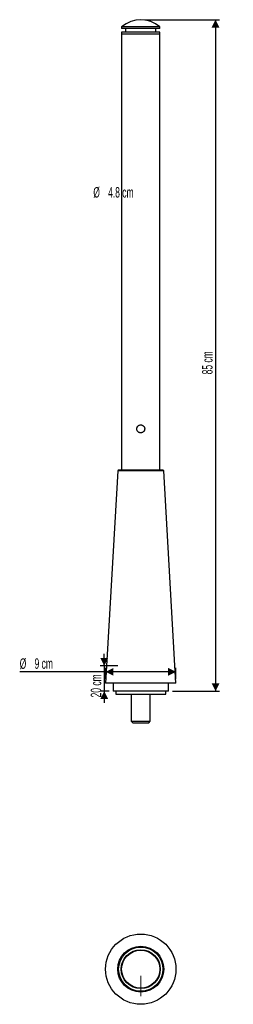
# Model space of a CAD drawing. Header units: millimetres. Extents: x 72 to 126, y 29 to 278.
import ezdxf

# ---------------------------------------------------------------- set-up
doc = ezdxf.new("R2010")
doc.units = ezdxf.units.MM
doc.linetypes.add('CENTERX2', pattern=[20.32, 12.7, -2.54, 2.54, -2.54])
doc.layers.add('FORMAT', color=7, linetype='Continuous')
doc.styles.add('SLDTEXTSTYLE0', font='TXT', dxfattribs={"width": 0.605})
doc.dimstyles.new('SLDDIMSTYLE0', dxfattribs={"dimtxt": 2.568319, "dimasz": 2, "dimexe": 0, "dimexo": 0.0625, "dimgap": 0.64208, "dimtad": 1, "dimlfac": 5, "dimrnd": 1e-09, "dimzin": 12, "dimdsep": 46, "dimtxsty": 'SLDTEXTSTYLE0', "dimsah": 1, "dimcen": 0.09, "dimadec": 0, "dimazin": 3, "dimtfac": 1, "dimtofl": 0, "dimtmove": 0, "dimatfit": 3, "dimfxl": 0, "dimfrac": 2, "dimtolj": 1, "dimtzin": 12, "dimarcsym": 0})
doc.dimstyles.new('SLDDIMSTYLE1', dxfattribs={"dimtxt": 2.568319, "dimasz": 2, "dimexe": 0, "dimexo": 0.0625, "dimgap": 0.64208, "dimtad": 1, "dimlfac": 5, "dimrnd": 1e-09, "dimzin": 12, "dimdsep": 46, "dimtxsty": 'SLDTEXTSTYLE0', "dimsah": 1, "dimcen": 0.09, "dimadec": 0, "dimazin": 3, "dimtfac": 1, "dimtmove": 0, "dimatfit": 0, "dimfxl": 0, "dimfrac": 2, "dimtolj": 1, "dimtzin": 12, "dimarcsym": 0})
doc.dimstyles.new('SLDDIMSTYLE2', dxfattribs={"dimtxt": 2.568319, "dimasz": 2, "dimexe": 0, "dimexo": 0.0625, "dimgap": 0.64208, "dimtad": 1, "dimlfac": 5, "dimrnd": 1e-09, "dimzin": 12, "dimdsep": 46, "dimtxsty": 'SLDTEXTSTYLE0', "dimblk1": 'NONE', "dimblk2": 'NONE', "dimsah": 1, "dimcen": 0.09, "dimadec": 0, "dimazin": 3, "dimtfac": 1, "dimtmove": 0, "dimatfit": 0, "dimldrblk": 'NONE', "dimfxl": 0, "dimfrac": 2, "dimtolj": 1, "dimtzin": 12, "dimarcsym": 0})

# ---------------------------------------------------------------- blocks, each defined once
blk = doc.blocks.new('_D')
at = {"layer": 'FORMAT'}
for p, q in [((103.3, 277.85), (122.2, 277.85)), ((121.21, 277.85), (121.21, 107.85)), ((110.3, 107.85), (122.2, 107.85))]:
    blk.add_line(p, q, dxfattribs=at)
for points in [[(121.21, 277.85), (120.21, 275.85), (122.21, 275.85)], [(121.21, 107.85), (122.21, 109.85), (120.21, 109.85)]]:
    blk.add_solid(points, dxfattribs=at)
at = {"layer": 'FORMAT', "insert": (117.8, 188.05), "char_height": 2.646, "attachment_point": 1, "rotation": 90, "style": 'SLDTEXTSTYLE0'}
blk.add_mtext('85 cm', dxfattribs=at)
blk = doc.blocks.new('_D_1')
at = {"layer": 'FORMAT'}
for p, q in [((93.07, 114.25), (93.07, 117.25)), ((96.49, 114.25), (92.08, 114.25)), ((93.07, 114.25), (93.07, 107.85)), ((94.32, 107.85), (92.08, 107.85)), ((93.07, 107.85), (93.07, 104.85))]:
    blk.add_line(p, q, dxfattribs=at)
for points in [[(93.07, 114.25), (94.07, 116.25), (92.07, 116.25)], [(93.07, 107.85), (92.07, 105.85), (94.07, 105.85)]]:
    blk.add_solid(points, dxfattribs=at)
at = {"layer": 'FORMAT', "insert": (89.66, 106.25), "char_height": 2.646, "attachment_point": 1, "rotation": 90, "style": 'SLDTEXTSTYLE0'}
blk.add_mtext('20 cm', dxfattribs=at)
blk = doc.blocks.new('_D_2')
at = {"layer": 'FORMAT'}
for p, q in [((93.41, 112.72), (71.71, 112.72)), ((93.41, 110.84), (93.41, 113.72)), ((111.21, 112.72), (93.41, 112.72)), ((111.21, 110.84), (111.21, 113.72))]:
    blk.add_line(p, q, dxfattribs=at)
for points in [[(93.41, 112.72), (95.41, 111.72), (95.41, 113.72)], [(111.21, 112.72), (109.21, 113.72), (109.21, 111.72)]]:
    blk.add_solid(points, dxfattribs=at)
at = {"layer": 'FORMAT', "char_height": 2.646, "attachment_point": 1, "style": 'SLDTEXTSTYLE0'}
for s, insert in [('%%c', (71.71, 116.14)), ('9 cm', (75.46, 116.14))]:
    blk.add_mtext(s, dxfattribs=dict(at, insert=insert))
blk = doc.blocks.new('_D_3')
at = {"layer": 'FORMAT', "char_height": 2.646, "attachment_point": 1, "style": 'SLDTEXTSTYLE0'}
for s, insert in [('%%c', (90.31, 235.46)), ('4.8 cm', (94.06, 235.46))]:
    blk.add_mtext(s, dxfattribs=dict(at, insert=insert))
blk = doc.blocks.new('_None')

msp = doc.modelspace()

# ---------------------------------------------------------------- linework, layer by layer
at = {"color": 7, "linetype": 'Continuous', "lineweight": 25}
for p, q in [((97.4763, 276.0489), (97.4763, 275.6489)), ((107.1363, 276.0489), (97.4763, 276.0489)), ((107.1363, 275.6489), (97.4763, 275.6489)), ((97.4763, 274.6489), (97.4763, 274.2489)), ((107.1363, 274.6489), (97.4763, 274.6489)), ((97.4763, 274.2489), (97.4763, 163.8489)), ((97.4763, 274.2489), (107.1363, 274.2489)), ((98.4763, 275.6489), (98.4763, 274.6489)), ((106.1363, 274.6489), (106.1363, 275.6489)), ((107.1363, 275.6489), (107.1363, 276.0489)), ((107.1363, 274.2489), (107.1363, 274.6489)), ((107.1363, 163.8489), (107.1363, 274.2489)), ((96.4942, 163.6367), (93.4063, 109.8489)), ((96.7063, 163.8489), (96.4942, 163.6367)), ((108.1185, 163.6367), (96.4942, 163.6367)), ((96.7063, 163.8489), (107.9063, 163.8489)), ((108.1185, 163.6367), (107.9063, 163.8489)), ((111.2063, 109.8489), (108.1185, 163.6367)), ((111.2063, 109.8489), (93.4063, 109.8489)), ((95.3063, 109.8489), (95.3063, 107.8489)), ((109.3063, 107.8489), (109.3063, 109.8489)), ((109.3063, 107.8489), (95.3063, 107.8489)), ((96.0063, 107.8489), (96.0063, 107.0489)), ((108.6063, 107.0489), (108.6063, 107.8489)), ((96.0063, 107.0489), (108.6063, 107.0489)), ((99.9063, 107.0489), (99.9063, 100.217)), ((104.7063, 100.217), (104.7063, 107.0489)), ((99.9063, 100.217), (100.2744, 99.8489)), ((99.9063, 100.217), (104.7063, 100.217)), ((100.2744, 99.8489), (104.3382, 99.8489)), ((104.3382, 99.8489), (104.7063, 100.217)), ((101.3063, 32.7179), (101.3063, 32.7172)), ((103.3063, 32.7153), (103.3063, 32.7179))]:
    msp.add_line(p, q, dxfattribs=at)
for radius in [8.9, 5.8122, 5.6, 4.93, 4.83]:
    msp.add_circle((102.3063, 37.4432), radius, dxfattribs=at)
msp.add_arc((102.3063, 270.4686), 7.3803, 49.122088, 130.877912, dxfattribs=at)
msp.add_open_spline([(102.3063, 173.2489), (102.3726, 173.2489), (102.4377, 173.2554), (102.5658, 173.2809), (102.6294, 173.3002), (102.7504, 173.3505), (102.8077, 173.3812), (102.9163, 173.4538), (102.9676, 173.4959), (103.0595, 173.5879), (103.1009, 173.6381), (103.174, 173.7473), (103.2049, 173.8053), (103.2548, 173.9255), (103.2741, 173.9887), (103.2999, 174.1179), (103.3063, 174.1829), (103.3064, 174.3137), (103.2998, 174.3802), (103.2742, 174.5085), (103.2553, 174.571), (103.2176, 174.6619), (103.2034, 174.6919), (103.1725, 174.7496), (103.1558, 174.7776), (103.1016, 174.8587), (103.06, 174.9094), (102.9671, 175.0023), (102.9169, 175.0435), (102.8087, 175.116), (102.7502, 175.1474), (102.6293, 175.1975), (102.567, 175.2165), (102.4385, 175.2423), (102.3721, 175.2488), (102.2414, 175.2489), (102.1763, 175.2426), (102.0467, 175.2168), (101.9839, 175.1977), (101.8936, 175.1603), (101.864, 175.1463), (101.8062, 175.1155), (101.7778, 175.0984), (101.6962, 175.0439), (101.646, 175.0026), (101.5537, 174.9105), (101.5115, 174.8592), (101.4391, 174.751), (101.4083, 174.6937), (101.3578, 174.5724), (101.3386, 174.5091), (101.313, 174.3812), (101.3064, 174.3156), (101.3063, 174.1835), (101.3127, 174.1185), (101.3381, 173.9903), (101.3575, 173.9265), (101.4075, 173.8057), (101.4382, 173.7483), (101.4927, 173.6666), (101.5124, 173.64), (101.5539, 173.5894), (101.5757, 173.5653), (101.6446, 173.4963), (101.695, 173.4548), (101.8044, 173.3814), (101.8619, 173.3507), (101.9822, 173.3006), (102.0456, 173.2812), (102.1747, 173.2554), (102.2401, 173.2489), (102.3063, 173.2489)], degree=3, knots=[0, 0, 0, 0, 0.03125, 0.03125, 0.0625, 0.0625, 0.09375, 0.09375, 0.125, 0.125, 0.15625, 0.15625, 0.1875, 0.1875, 0.21875, 0.21875, 0.25, 0.25, 0.28125, 0.28125, 0.3125, 0.3125, 0.328125, 0.328125, 0.34375, 0.34375, 0.375, 0.375, 0.40625, 0.40625, 0.4375, 0.4375, 0.46875, 0.46875, 0.5, 0.5, 0.53125, 0.53125, 0.5625, 0.5625, 0.578125, 0.578125, 0.59375, 0.59375, 0.625, 0.625, 0.65625, 0.65625, 0.6875, 0.6875, 0.71875, 0.71875, 0.75, 0.75, 0.78125, 0.78125, 0.8125, 0.8125, 0.84375, 0.84375, 0.859375, 0.859375, 0.875, 0.875, 0.90625, 0.90625, 0.9375, 0.9375, 0.96875, 0.96875, 1, 1, 1, 1], dxfattribs=at)
at = {"layer": 'FORMAT', "linetype": 'CENTERX2', "lineweight": 18}
msp.add_line((102.3063, 30.6132), (102.3063, 35.7461), dxfattribs=at)

# ---------------------------------------------------------------- dimensions: what is measured, and where the dimension line sits
at = {"layer": 'FORMAT'}
for base, p1, p2, dimstyle, picture, middle in [((121.2063, 107.8489), (102.3063, 277.8489), (109.3063, 107.8489), 'SLDDIMSTYLE0', '_D', (121.2063, 192.8489)), ((93.0663, 107.8489), (97.4763, 114.2489), (95.3063, 107.8489), 'SLDDIMSTYLE1', '_D_1', (93.0663, 111.0489))]:
    dim = msp.add_linear_dim(base=base, p1=p1, p2=p2, angle=90, dimstyle=dimstyle, dxfattribs=at)
    dim.commit()
    dim.dimension.update_dxf_attribs({"geometry": picture, "text_midpoint": middle, "dimtype": 160})
dim = msp.add_linear_dim(base=(97.4763323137, 232.0485674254), p1=(97.4763323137, 274.2488739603), p2=(97.4763323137, 274.2488739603), angle=90, text='%%c<>', dimstyle='SLDDIMSTYLE2', dxfattribs=at)
dim.commit()
dim.dimension.update_dxf_attribs({"geometry": '_D_3', "text_midpoint": (97.4763323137, 232.0485674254), "dimtype": 160})
dim = msp.add_linear_dim(base=(93.4063, 112.7245), p1=(111.2063, 109.8489), p2=(93.4063, 109.8489), text='%%c<>', dimstyle='SLDDIMSTYLE0', dxfattribs=at)
dim.commit()
dim.dimension.update_dxf_attribs({"geometry": '_D_2', "text_midpoint": (77.4063, 112.7245), "dimtype": 160})

doc.saveas('drawing.dxf')
